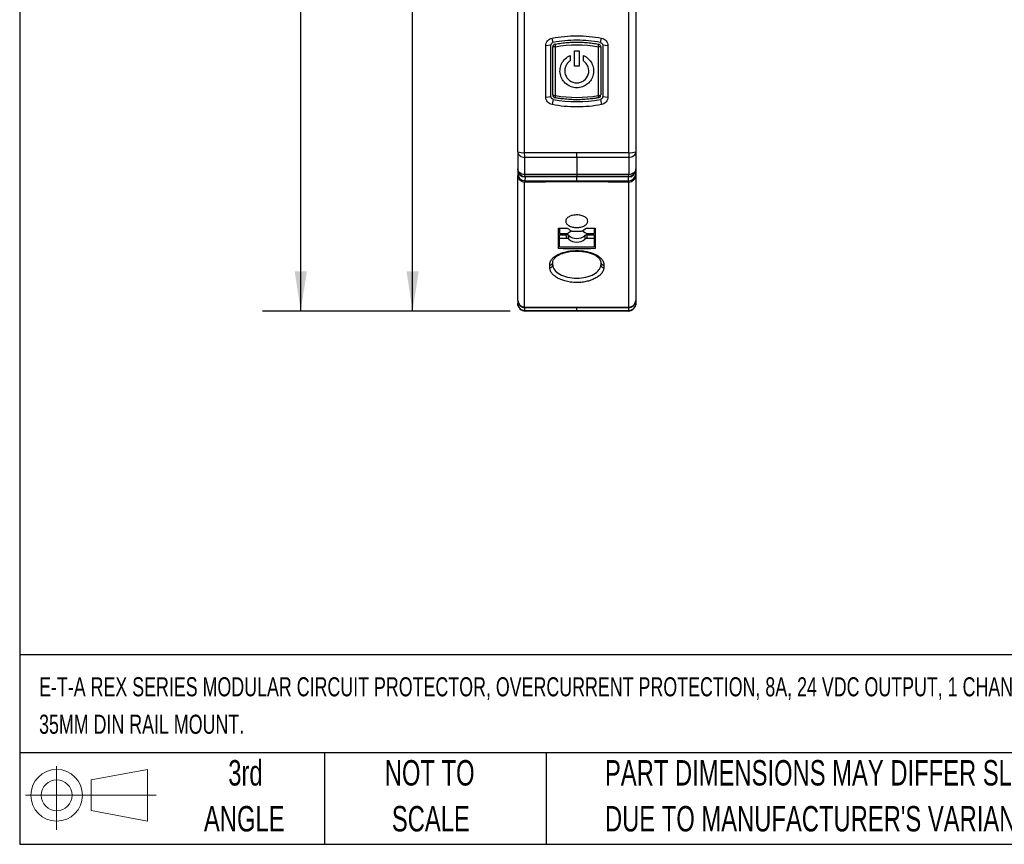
# Model space of a CAD drawing. Header units: millimetres. Extents: x 8 to 341, y 8 to 262.
# Tile 1 of 11: x 8 to 110, y 8 to 94. Entities that reach past the tile are written whole.
import ezdxf

# ---------------------------------------------------------------- set-up
doc = ezdxf.new("R2010")
doc.units = ezdxf.units.MM
doc.header["$LTSCALE"] = 1.25
doc.layers.add('DIMENSIONS', color=140, linetype='Continuous', lineweight=25)
doc.layers.add('TEXT', color=140, linetype='Continuous', lineweight=25)
doc.styles.add('SLDTEXTSTYLE0', font='TXT', dxfattribs={"width": 0.7})
doc.dimstyles.new('SLDDIMSTYLE0', dxfattribs={"dimtxt": 2.69751, "dimasz": 4.1275, "dimexe": 0, "dimexo": 0.0625, "dimgap": 0.674377, "dimtad": 0, "dimtih": 1, "dimtoh": 1, "dimrnd": 1e-09, "dimzin": 12, "dimdsep": 46, "dimtxsty": 'SLDTEXTSTYLE0', "dimsah": 1, "dimcen": 0.09, "dimadec": 0, "dimazin": 3, "dimtfac": 1, "dimtofl": 0, "dimtmove": 0, "dimatfit": 3, "dimfxl": 0, "dimfrac": 2, "dimtolj": 1, "dimtzin": 12, "dimarcsym": 0})

# ---------------------------------------------------------------- blocks, each defined once
blk = doc.blocks.new('Block11')
at = {"color": 7, "linetype": 'Continuous', "lineweight": 18}
for p, q in [((3.24, 6.64), (3.24, 0)), ((6.85, 5.21), (12.72, 6.29)), ((12.72, 6.29), (12.72, 0.91)), ((6.85, 2), (6.85, 5.21)), ((0, 3.6), (13.59, 3.6)), ((6.85, 2), (12.72, 0.91))]:
    blk.add_line(p, q, dxfattribs=at)
for radius in [2.69, 1.61]:
    blk.add_circle((3.24, 3.6), radius, dxfattribs=at)
blk = doc.blocks.new('Block12')
at = {"color": 7, "linetype": 'Continuous'}
blk.add_blockref('Block11', (0, 0), dxfattribs=at)
blk = doc.blocks.new('SW_NOTE_0')
at = {"layer": 'TEXT', "color": 0, "attachment_point": 1, "style": 'SLDTEXTSTYLE0'}
for s, insert, char_height in [('E-T-A REX SERIES MODULAR CIRCUIT PROTECTOR, OVERCURRENT PROTECTION, 8A, 24 VDC OUTPUT, 1 CHANNEL(S), ELECTRONIC,', (0, 2.56), 1.98438), ('35MM DIN RAIL MOUNT.', (0, -1.34), 1.9844)]:
    blk.add_mtext(s, dxfattribs=dict(at, insert=insert, char_height=char_height))
blk = doc.blocks.new('SW_NOTE_0_3')
at = {"layer": 'TEXT', "color": 0, "char_height": 2.6458, "attachment_point": 1, "style": 'SLDTEXTSTYLE0'}
for s, insert in [('PART DIMENSIONS MAY DIFFER SLIGHTLY', (0, 3.41)), ("DUE TO MANUFACTURER'S VARIANCES", (0, -1.37))]:
    blk.add_mtext(s, dxfattribs=dict(at, insert=insert))
blk = doc.blocks.new('SW_NOTE_0_4')
at = {"layer": 'TEXT', "color": 0, "char_height": 2.646, "attachment_point": 2, "style": 'SLDTEXTSTYLE0'}
for s, insert in [('NOT TO', (6.57, 3.41)), ('SCALE', (6.69, -1.37))]:
    blk.add_mtext(s, dxfattribs=dict(at, insert=insert))
blk = doc.blocks.new('SW_NOTE_0_5')
at = {"layer": 'TEXT', "color": 0, "char_height": 2.646, "attachment_point": 2, "style": 'SLDTEXTSTYLE0'}
for s, insert in [('3rd', (2.89, 3.41)), ('ANGLE', (2.77, -1.37))]:
    blk.add_mtext(s, dxfattribs=dict(at, insert=insert))
blk = doc.blocks.new('_D_2')
at = {"layer": 'DIMENSIONS'}
for p, q in [((66.31, 142.36), (44.89, 142.36)), ((48.86, 142.36), (48.86, 108.42)), ((44.85, 103.53), (43.95, 103.53)), ((43.95, 103.53), (43.95, 99.25)), ((52.87, 103.53), (53.78, 103.53)), ((53.78, 103.53), (53.78, 99.25)), ((43.95, 99.25), (44.85, 99.25)), ((48.86, 63.46), (48.86, 98.64)), ((53.78, 99.25), (52.87, 99.25)), ((59.03, 63.46), (44.89, 63.46))]:
    blk.add_line(p, q, dxfattribs=at)
for points in [[(48.86, 142.36), (48.23, 138.23), (49.5, 138.23)], [(48.86, 63.46), (49.5, 67.59), (48.23, 67.59)]]:
    blk.add_solid(points, dxfattribs=at)
at = {"layer": 'DIMENSIONS', "char_height": 2.646, "attachment_point": 1, "style": 'SLDTEXTSTYLE0'}
for s, insert in [('78.9', (44.85, 107.55)), ('3.11', (44.85, 102.66))]:
    blk.add_mtext(s, dxfattribs=dict(at, insert=insert))
blk = doc.blocks.new('_D_3')
at = {"layer": 'DIMENSIONS'}
for p, q in [((54.53, 145.36), (33.24, 145.36)), ((37.21, 145.36), (37.21, 113.49)), ((33.2, 108.6), (32.3, 108.6)), ((32.3, 108.6), (32.3, 104.31)), ((41.22, 108.6), (42.13, 108.6)), ((42.13, 108.6), (42.13, 104.31)), ((32.3, 104.31), (33.2, 104.31)), ((37.21, 63.46), (37.21, 103.71)), ((42.13, 104.31), (41.22, 104.31)), ((59.03, 63.46), (33.24, 63.46))]:
    blk.add_line(p, q, dxfattribs=at)
for points in [[(37.21, 145.36), (36.58, 141.23), (37.85, 141.23)], [(37.21, 63.46), (37.85, 67.59), (36.58, 67.59)]]:
    blk.add_solid(points, dxfattribs=at)
at = {"layer": 'DIMENSIONS', "char_height": 2.646, "attachment_point": 1, "style": 'SLDTEXTSTYLE0'}
for s, insert in [('81.9', (33.2, 112.61)), ('3.22', (33.2, 107.72))]:
    blk.add_mtext(s, dxfattribs=dict(at, insert=insert))

msp = doc.modelspace()

# ---------------------------------------------------------------- linework, layer by layer
for p, q in [((60.526, 79.954), (60.526, 124.29)), ((71.4, 79.954), (71.4, 124.29)), ((63.505, 91.419), (63.383, 91.872)), ((68.421, 91.419), (68.544, 91.872)), ((63.263, 91.125), (62.731, 91.086)), ((62.731, 85.744), (62.731, 91.086)), ((63.263, 85.794), (63.263, 91.125)), ((63.73, 85.903), (63.73, 90.98)), ((68.197, 90.98), (68.197, 85.903)), ((69.196, 91.086), (68.663, 91.125)), ((68.663, 91.125), (68.663, 85.794)), ((69.196, 91.086), (69.196, 85.744)), ((62.731, 85.744), (63.263, 85.794)), ((63.505, 85.499), (63.383, 84.958)), ((68.421, 85.499), (68.544, 84.958)), ((68.448, 85.944), (68.463, 85.959)), ((68.663, 85.794), (69.196, 85.744)), ((59.813, 80.051), (59.813, 78.259)), ((72.113, 80.051), (72.113, 78.259)), ((60.553, 77.66), (60.555, 79.452)), ((65.963, 79.45), (65.963, 77.66)), ((71.372, 79.452), (71.374, 77.66)), ((59.813, 78.178), (59.813, 77.765)), ((72.105, 78.065), (72.099, 78.071)), ((72.113, 78.178), (72.113, 77.765)), ((60.57, 77.419), (60.569, 77.005)), ((60.613, 77.459), (60.573, 77.46)), ((65.963, 77.014), (65.963, 77.419)), ((71.357, 77.005), (71.357, 77.419)), ((60.526, 63.878), (60.526, 76.888)), ((64.163, 72.093), (64.163, 71.538)), ((67.763, 72.093), (67.763, 71.538)), ((64.163, 71.538), (64.868, 71.538)), ((64.163, 71.407), (64.868, 71.407)), ((64.163, 71.024), (64.163, 71.407)), ((64.163, 70.124), (64.163, 71.024)), ((64.868, 71.024), (64.163, 71.024)), ((64.868, 71.407), (64.868, 71.024)), ((64.898, 71.406), (64.898, 71.023)), ((65.12, 70.935), (65.12, 71.318)), ((66.806, 71.318), (66.806, 70.935)), ((67.058, 71.538), (67.763, 71.538)), ((67.058, 71.407), (67.763, 71.407)), ((67.058, 71.024), (67.058, 71.407)), ((67.763, 71.024), (67.058, 71.024)), ((67.763, 71.407), (67.763, 71.024)), ((67.763, 71.024), (67.763, 70.124)), ((64.063, 70.443), (64.163, 70.443)), ((67.763, 70.124), (64.163, 70.124)), ((67.763, 70.443), (67.863, 70.443)), ((63.146, 68.001), (63.146, 68.273)), ((63.463, 68.253), (63.463, 68.525)), ((68.463, 68.525), (68.463, 68.253)), ((68.78, 68.273), (68.78, 68.001)), ((59.813, 64.562), (59.813, 64.259)), ((60.566, 63.489), (60.567, 63.792)), ((65.963, 63.488), (65.963, 63.782)), ((71.36, 63.792), (71.36, 63.489)), ((72.113, 64.562), (72.113, 64.259))]:
    msp.add_line(p, q)
at = {"flags": 128}
for points in [[(65.963, 79.45), (65.963, 79.501), (65.963, 79.556), (65.963, 79.615), (65.963, 79.677), (65.963, 79.743), (65.963, 79.811), (65.963, 79.881), (65.963, 79.952)], [(65.963, 77.66), (65.963, 77.614), (65.963, 77.574), (65.963, 77.539), (65.963, 77.511), (65.963, 77.488), (65.963, 77.472), (65.963, 77.462), (65.963, 77.459)], [(65.963, 77.014), (65.963, 77.003), (65.963, 76.992), (65.963, 76.979), (65.963, 76.965), (65.963, 76.95), (65.963, 76.934), (65.963, 76.917), (65.963, 76.899)], [(71.4, 63.878), (71.4, 65.401), (71.4, 66.953), (71.4, 68.536), (71.4, 70.148), (71.4, 71.789), (71.4, 73.46), (71.4, 75.159), (71.4, 76.888)], [(65.12, 71.627), (65.28, 71.75), (65.412, 71.817)], [(66.514, 71.817), (66.646, 71.75), (66.806, 71.627)], [(65.963, 63.867), (65.963, 63.853), (65.963, 63.841), (65.963, 63.829), (65.963, 63.818), (65.963, 63.808), (65.963, 63.798), (65.963, 63.79), (65.963, 63.782)], [(65.963, 63.488), (65.963, 63.481), (65.963, 63.475), (65.963, 63.47), (65.963, 63.466), (65.963, 63.463), (65.963, 63.461), (65.963, 63.459), (65.963, 63.459)]]:
    msp.add_lwpolyline(points, dxfattribs=at)
for centre, radius, start, end in [((63.763, 90.959), 0.3, 100.38886, 180), ((68.163, 90.959), 0.3, 0, 79.61123), ((63.763, 85.959), 0.3, 180, 259.61119), ((65.963, 98.084), 12.384, 259.60969, 280.39031), ((68.163, 85.959), 0.3, 280.39437, 304.04673), ((60.364, 81.43), 1.485, 248.22213, 276.25943), ((71.562, 81.43), 1.485, 263.74057, 291.77787), ((60.592, 78.197), 0.779, 181.37916, 268.40581), ((71.313, 78.259), 0.8, 270, 0), ((71.335, 78.197), 0.779, 271.59416, 358.62084), ((60.592, 77.784), 0.778, 181.37872, 268.36253), ((60.525, 77.604), 0.716, 185.91604, 270.08045), ((71.335, 77.784), 0.778, 271.63747, 358.62128), ((71.401, 77.604), 0.716, 269.91955, 354.08396), ((64.869, 72.001), 0.463, 269.98677, 273.66655), ((64.869, 70.943), 0.464, 86.33847, 90.00874), ((64.869, 70.56), 0.464, 86.33848, 90.00874), ((64.889, 71.886), 0.347, 271.43876, 311.68013), ((64.889, 71.059), 0.347, 48.31201, 88.56112), ((64.889, 70.676), 0.347, 48.31676, 88.56045), ((65.963, 72.328), 1.316, 230.16852, 309.83237), ((65.963, 71.945), 1.316, 230.16723, 309.83331), ((67.043, 71.898), 0.36, 228.83057, 272.35832), ((67.043, 71.047), 0.36, 87.6398, 131.17539), ((67.043, 70.664), 0.36, 87.64151, 131.17113), ((63.182, 68.553), 0.282, 262.68124, 354.30779), ((63.182, 68.281), 0.282, 262.70856, 354.35341), ((68.744, 68.553), 0.282, 185.69221, 277.31876), ((68.744, 68.281), 0.282, 185.64659, 277.29144), ((60.547, 64.614), 0.736, 184.03777, 268.3529), ((60.613, 64.259), 0.8, 180, 270), ((71.313, 64.259), 0.8, 270, 0), ((71.379, 64.614), 0.736, 271.6471, 355.96223)]:
    msp.add_arc(centre, radius, start, end)
for points in [[(59.813, 80.051), (59.813, 94.668), (59.813, 109.414), (59.813, 124.119)], [(63.73, 90.98), (65.198, 91.249), (66.729, 91.249), (68.197, 90.98)], [(65.713, 90.559), (65.797, 90.559), (65.963, 90.559), (66.13, 90.559), (66.213, 90.559)], [(65.713, 89.609), (65.713, 89.767), (65.713, 90.084), (65.713, 90.401), (65.713, 90.559)], [(66.213, 90.559), (66.213, 90.401), (66.213, 90.084), (66.213, 89.767), (66.213, 89.609)], [(65.263, 89.609), (65.263, 89.571), (65.263, 89.533), (65.263, 89.495)], [(65.713, 88.959), (65.713, 89.067), (65.713, 89.284), (65.713, 89.501), (65.713, 89.609)], [(66.213, 89.609), (66.213, 89.501), (66.213, 89.284), (66.213, 89.067), (66.213, 88.959)], [(66.663, 89.495), (66.663, 89.533), (66.663, 89.571), (66.663, 89.609)], [(66.213, 88.959), (66.13, 88.959), (65.963, 88.959), (65.797, 88.959), (65.713, 88.959)], [(63.505, 85.499), (65.125, 85.18), (66.802, 85.18), (68.421, 85.499)], [(60.536, 79.679), (60.531, 79.764), (60.527, 79.858), (60.526, 79.954)], [(60.555, 79.452), (60.547, 79.516), (60.541, 79.593), (60.536, 79.679)], [(65.963, 79.45), (64.157, 79.45), (62.351, 79.451), (60.555, 79.452)], [(71.372, 79.452), (69.576, 79.451), (67.77, 79.45), (65.963, 79.45)], [(71.391, 79.679), (71.386, 79.592), (71.379, 79.514), (71.372, 79.452)], [(71.4, 79.954), (71.399, 79.86), (71.396, 79.765), (71.391, 79.679)], [(59.813, 77.765), (59.813, 77.712), (59.813, 77.633), (59.813, 77.53)], [(59.813, 64.562), (59.813, 68.573), (59.813, 72.892), (59.813, 77.53)], [(60.569, 77.005), (60.554, 76.979), (60.54, 76.939), (60.526, 76.888)], [(65.963, 77.66), (64.156, 77.66), (62.348, 77.66), (60.553, 77.66)], [(60.581, 77.511), (60.571, 77.545), (60.561, 77.596), (60.553, 77.66)], [(60.569, 77.005), (62.371, 77.011), (64.167, 77.014), (65.963, 77.014)], [(60.613, 77.459), (60.599, 77.459), (60.584, 77.445), (60.57, 77.419)], [(65.963, 77.419), (64.167, 77.419), (62.371, 77.419), (60.57, 77.419)], [(60.613, 77.459), (60.602, 77.459), (60.591, 77.477), (60.581, 77.511)], [(65.963, 77.459), (64.176, 77.459), (62.389, 77.459), (60.613, 77.459)], [(71.374, 77.66), (69.578, 77.66), (67.771, 77.66), (65.963, 77.66)], [(71.313, 77.459), (69.538, 77.459), (67.75, 77.459), (65.963, 77.459)], [(71.357, 77.419), (69.555, 77.419), (67.757, 77.419), (65.963, 77.419)], [(65.963, 77.014), (67.757, 77.014), (69.555, 77.011), (71.357, 77.005)], [(71.346, 77.511), (71.335, 77.476), (71.324, 77.459), (71.313, 77.459)], [(71.357, 77.419), (71.342, 77.445), (71.328, 77.459), (71.313, 77.459)], [(71.374, 77.66), (71.366, 77.597), (71.356, 77.545), (71.346, 77.511)], [(71.4, 76.888), (71.387, 76.939), (71.372, 76.979), (71.357, 77.005)], [(64.063, 69.965), (64.063, 70.317), (64.063, 71.021), (64.063, 71.737), (64.063, 72.096)], [(64.962, 72.075), (65.129, 71.978), (65.296, 71.882), (65.463, 71.787)], [(66.463, 71.787), (66.629, 71.882), (66.796, 71.978), (66.962, 72.075)], [(67.863, 72.096), (67.863, 71.737), (67.863, 71.021), (67.863, 70.317), (67.863, 69.965)], [(65.463, 71.787), (65.63, 71.786), (65.963, 71.784), (66.297, 71.786), (66.463, 71.787)], [(67.863, 69.965), (66.597, 69.928), (65.33, 69.928), (64.063, 69.965)], [(60.546, 63.828), (60.539, 63.843), (60.533, 63.86), (60.526, 63.878)], [(60.567, 63.792), (60.56, 63.802), (60.553, 63.814), (60.546, 63.828)], [(65.963, 63.782), (64.152, 63.782), (62.341, 63.786), (60.567, 63.792)], [(71.36, 63.792), (69.586, 63.786), (67.775, 63.782), (65.963, 63.782)], [(71.381, 63.828), (71.374, 63.814), (71.367, 63.802), (71.36, 63.792)], [(71.4, 63.878), (71.394, 63.86), (71.387, 63.843), (71.381, 63.828)], [(60.589, 63.466), (60.582, 63.471), (60.574, 63.479), (60.566, 63.489)], [(60.613, 63.459), (60.605, 63.459), (60.597, 63.462), (60.589, 63.466)], [(71.337, 63.466), (71.329, 63.462), (71.321, 63.459), (71.313, 63.459)], [(71.36, 63.489), (71.353, 63.479), (71.345, 63.471), (71.337, 63.466)]]:
    msp.add_open_spline(points, degree=3)
for points, knots in [([(72.113, 124.119), (72.113, 123.593), (72.113, 122.543), (72.113, 120.968), (72.113, 119.392), (72.113, 117.816), (72.113, 116.24), (72.113, 114.664), (72.113, 113.088), (72.113, 111.512), (72.113, 109.935), (72.113, 108.359), (72.113, 106.782), (72.113, 105.205), (72.113, 103.629), (72.113, 101.526), (72.113, 98.9), (72.113, 95.75), (72.113, 92.604), (72.113, 89.461), (72.113, 86.321), (72.113, 83.183), (72.113, 81.095), (72.113, 80.051)], [0, 0, 0, 0, 0.0357322, 0.0714559, 0.1071726, 0.1428836, 0.1785905, 0.2142947, 0.2499975, 0.2857005, 0.321405, 0.3571125, 0.3928245, 0.4285423, 0.4642674, 0.5000012, 0.5714568, 0.6428842, 0.7142949, 0.7857003, 0.857112, 0.9285414, 1, 1, 1, 1]), ([(62.731, 91.086), (62.731, 91.272), (62.797, 91.454), (63.034, 91.738), (63.2, 91.837), (63.383, 91.872)], [0, 0, 0, 0, 0.5, 0.5, 1, 1, 1, 1]), ([(63.263, 91.125), (63.263, 91.194), (63.288, 91.261), (63.375, 91.368), (63.436, 91.405), (63.505, 91.419)], [0, 0, 0, 0, 0.5, 0.5, 1, 1, 1, 1]), ([(63.383, 91.872), (64.232, 92.039), (65.098, 92.122), (66.832, 92.122), (67.694, 92.039), (68.544, 91.872)], [0, 0, 0, 0, 0.5, 0.5, 1, 1, 1, 1]), ([(68.421, 91.419), (67.612, 91.579), (66.788, 91.659), (65.549, 91.659), (65.136, 91.639), (64.317, 91.559), (63.91, 91.499), (63.505, 91.419)], [0, 0, 0, 0, 0.5, 0.5, 0.75, 0.75, 1, 1, 1, 1]), ([(63.709, 91.254), (63.815, 91.273), (64.028, 91.31), (64.349, 91.356), (64.67, 91.393), (64.993, 91.423), (65.316, 91.444), (65.64, 91.456), (65.963, 91.46), (66.287, 91.456), (66.611, 91.444), (66.934, 91.423), (67.256, 91.393), (67.578, 91.356), (67.899, 91.31), (68.111, 91.273), (68.217, 91.254)], [0, 0, 0, 0, 0.0716048, 0.1431292, 0.2145863, 0.2859896, 0.3573523, 0.4286878, 0.5000095, 0.5713309, 0.6426653, 0.714026, 0.7854265, 0.8568802, 0.9284002, 1, 1, 1, 1]), ([(68.421, 91.419), (68.49, 91.405), (68.552, 91.368), (68.639, 91.261), (68.663, 91.194), (68.663, 91.125)], [0, 0, 0, 0, 0.5, 0.5, 1, 1, 1, 1]), ([(68.544, 91.872), (68.727, 91.837), (68.893, 91.738), (69.129, 91.453), (69.196, 91.272), (69.196, 91.086)], [0, 0, 0, 0, 0.5, 0.5, 1, 1, 1, 1]), ([(63.73, 90.98), (63.657, 90.979), (63.588, 90.977), (63.491, 90.969), (63.463, 90.964), (63.463, 90.959)], [0, 0, 0, 0, 0.5, 0.5, 1, 1, 1, 1]), ([(63.463, 85.959), (63.463, 86.109), (63.463, 86.41), (63.463, 86.862), (63.463, 87.315), (63.463, 87.768), (63.463, 88.222), (63.463, 88.677), (63.463, 89.132), (63.463, 89.588), (63.463, 90.045), (63.463, 90.502), (63.463, 90.807), (63.463, 90.959)], [0, 0, 0, 0, 0.0912815, 0.1823399, 0.2732244, 0.3639844, 0.4546697, 0.5453301, 0.6360154, 0.7267755, 0.81766, 0.9087184, 1, 1, 1, 1]), ([(63.709, 91.254), (63.702, 91.253), (63.7, 91.223), (63.708, 91.123), (63.717, 91.052), (63.73, 90.98)], [0, 0, 0, 0, 0.5, 0.5, 1, 1, 1, 1]), ([(68.197, 90.98), (68.209, 91.052), (68.219, 91.123), (68.226, 91.223), (68.225, 91.253), (68.217, 91.254)], [0, 0, 0, 0, 0.5, 0.5, 1, 1, 1, 1]), ([(68.463, 90.959), (68.463, 90.964), (68.436, 90.969), (68.338, 90.977), (68.269, 90.979), (68.197, 90.98)], [0, 0, 0, 0, 0.5, 0.5, 1, 1, 1, 1]), ([(68.463, 90.959), (68.463, 90.807), (68.463, 90.502), (68.463, 90.045), (68.463, 89.588), (68.463, 89.132), (68.463, 88.677), (68.463, 88.222), (68.463, 87.768), (68.463, 87.315), (68.463, 86.862), (68.463, 86.41), (68.463, 86.109), (68.463, 85.959)], [0, 0, 0, 0, 0.0912814, 0.1823398, 0.2732242, 0.3639842, 0.4546695, 0.5453298, 0.6360152, 0.7267753, 0.8176598, 0.9087183, 1, 1, 1, 1]), ([(66.663, 90.063), (66.848, 89.983), (67.013, 89.873), (67.306, 89.599), (67.426, 89.44), (67.61, 89.084), (67.67, 88.894), (67.724, 88.497), (67.717, 88.298), (67.636, 87.906), (67.562, 87.721), (67.354, 87.378), (67.223, 87.228), (66.912, 86.975), (66.738, 86.877), (66.361, 86.743), (66.164, 86.709), (65.763, 86.709), (65.566, 86.743), (65.189, 86.877), (65.014, 86.975), (64.704, 87.228), (64.572, 87.379), (64.365, 87.72), (64.291, 87.907), (64.209, 88.297), (64.202, 88.498), (64.256, 88.893), (64.317, 89.085), (64.591, 89.616), (64.895, 89.902), (65.263, 90.063)], [0, 0, 0, 0, 0.0625, 0.0625, 0.125, 0.125, 0.1875, 0.1875, 0.25, 0.25, 0.3125, 0.3125, 0.375, 0.375, 0.4375, 0.4375, 0.5, 0.5, 0.5625, 0.5625, 0.625, 0.625, 0.6875, 0.6875, 0.75, 0.75, 0.8125, 0.8125, 0.875, 0.875, 1, 1, 1, 1]), ([(65.263, 89.495), (65.152, 89.42), (65.056, 89.329), (64.893, 89.118), (64.829, 89.001), (64.696, 88.625), (64.69, 88.347), (64.845, 87.84), (65.007, 87.612), (65.432, 87.297), (65.699, 87.209), (66.096, 87.209), (66.23, 87.231), (66.481, 87.314), (66.601, 87.376), (66.92, 87.612), (67.082, 87.842), (67.236, 88.347), (67.23, 88.627), (67.097, 89.002), (67.033, 89.119), (66.87, 89.329), (66.774, 89.42), (66.663, 89.495)], [0, 0, 0, 0, 0.0625, 0.0625, 0.125, 0.125, 0.25, 0.25, 0.375, 0.375, 0.5, 0.5, 0.5625, 0.5625, 0.625, 0.625, 0.75, 0.75, 0.875, 0.875, 0.9375, 0.9375, 1, 1, 1, 1]), ([(65.263, 90.063), (65.263, 89.987), (65.263, 89.836), (65.263, 89.685), (65.263, 89.609)], [0, 0, 0, 0, 0.5000011, 1, 1, 1, 1]), ([(66.663, 89.609), (66.663, 89.685), (66.663, 89.836), (66.663, 89.987), (66.663, 90.063)], [0, 0, 0, 0, 0.5, 1, 1, 1, 1]), ([(63.383, 84.958), (63.2, 84.993), (63.033, 85.093), (62.797, 85.377), (62.731, 85.559), (62.731, 85.744)], [0, 0, 0, 0, 0.5, 0.5, 1, 1, 1, 1]), ([(63.505, 85.499), (63.437, 85.513), (63.374, 85.551), (63.287, 85.658), (63.263, 85.726), (63.263, 85.794)], [0, 0, 0, 0, 0.5, 0.5, 1, 1, 1, 1]), ([(63.463, 85.959), (63.463, 85.945), (63.491, 85.932), (63.588, 85.912), (63.657, 85.905), (63.73, 85.903)], [0, 0, 0, 0, 0.5, 0.5, 1, 1, 1, 1]), ([(63.73, 85.903), (63.719, 85.837), (63.71, 85.776), (63.703, 85.69), (63.704, 85.665), (63.709, 85.664)], [0, 0, 0, 0, 0.5, 0.5, 1, 1, 1, 1]), ([(68.217, 85.664), (68.103, 85.644), (67.874, 85.604), (67.529, 85.556), (67.182, 85.517), (66.834, 85.488), (66.486, 85.468), (66.138, 85.459), (65.789, 85.459), (65.44, 85.468), (65.092, 85.488), (64.745, 85.517), (64.398, 85.556), (64.053, 85.604), (63.824, 85.644), (63.709, 85.664)], [0, 0, 0, 0, 0.0770419, 0.1540253, 0.2309606, 0.3078584, 0.3847293, 0.4615839, 0.5384328, 0.6152866, 0.6921559, 0.7690514, 0.8459835, 0.9229628, 1, 1, 1, 1]), ([(68.197, 85.903), (68.233, 85.905), (68.305, 85.908), (68.39, 85.921), (68.44, 85.934), (68.447, 85.942), (68.448, 85.944)], [0, 0, 0, 0, 0.30910581, 0.61821163, 0.92731744, 1, 1, 1, 1]), ([(68.217, 85.664), (68.223, 85.665), (68.224, 85.69), (68.216, 85.776), (68.208, 85.837), (68.197, 85.903)], [0, 0, 0, 0, 0.5, 0.5, 1, 1, 1, 1]), ([(68.329, 85.713), (68.342, 85.721), (68.379, 85.743), (68.421, 85.802), (68.452, 85.88), (68.451, 85.935), (68.45, 85.962)], [0, 0, 0, 0, 0.1468451, 0.4371832, 0.722356, 1, 1, 1, 1]), ([(68.663, 85.794), (68.663, 85.726), (68.64, 85.659), (68.552, 85.55), (68.49, 85.513), (68.421, 85.499)], [0, 0, 0, 0, 0.5, 0.5, 1, 1, 1, 1]), ([(69.196, 85.744), (69.196, 85.559), (69.129, 85.377), (68.893, 85.092), (68.727, 84.993), (68.544, 84.958)], [0, 0, 0, 0, 0.5, 0.5, 1, 1, 1, 1]), ([(68.544, 84.958), (67.693, 84.791), (66.828, 84.707), (65.53, 84.708), (65.096, 84.729), (64.236, 84.812), (63.808, 84.874), (63.383, 84.958)], [0, 0, 0, 0, 0.5, 0.5, 0.75, 0.75, 1, 1, 1, 1]), ([(59.813, 80.051), (59.813, 79.983), (59.829, 79.91), (59.9, 79.768), (59.956, 79.699), (60.099, 79.584), (60.185, 79.538), (60.369, 79.474), (60.464, 79.457), (60.555, 79.452)], [0, 0, 0, 0, 0.25, 0.25, 0.5, 0.5, 0.75, 0.75, 1, 1, 1, 1]), ([(71.372, 79.452), (71.462, 79.457), (71.558, 79.474), (71.741, 79.538), (71.828, 79.584), (71.971, 79.699), (72.026, 79.768), (72.097, 79.91), (72.113, 79.983), (72.113, 80.051)], [0, 0, 0, 0, 0.25, 0.25, 0.5, 0.5, 0.75, 0.75, 1, 1, 1, 1]), ([(60.526, 79.954), (60.752, 79.954), (61.203, 79.953), (61.881, 79.953), (62.56, 79.953), (63.24, 79.953), (63.92, 79.952), (64.601, 79.952), (65.282, 79.952), (65.736, 79.952), (65.963, 79.952)], [0, 0, 0, 0, 0.124923, 0.2498674, 0.3748335, 0.4998215, 0.6248318, 0.7498648, 0.8749208, 1, 1, 1, 1]), ([(65.963, 79.952), (66.19, 79.952), (66.645, 79.952), (67.326, 79.952), (68.007, 79.952), (68.687, 79.953), (69.367, 79.953), (70.045, 79.953), (70.723, 79.953), (71.175, 79.954), (71.4, 79.954)], [0, 0, 0, 0, 0.1250849, 0.2501449, 0.3751803, 0.5001914, 0.6251787, 0.7501423, 0.8750826, 1, 1, 1, 1]), ([(59.813, 78.267), (59.813, 78.174), (59.812, 78.079), (59.858, 78), (59.859, 77.997)], [0, 0, 0, 0, 0.9706724, 1, 1, 1, 1]), ([(60.553, 77.66), (60.462, 77.665), (60.367, 77.682), (60.184, 77.746), (60.098, 77.793), (59.955, 77.908), (59.9, 77.976), (59.829, 78.118), (59.813, 78.191), (59.813, 78.259)], [0, 0, 0, 0, 0.25, 0.25, 0.5, 0.5, 0.75, 0.75, 1, 1, 1, 1]), ([(59.859, 77.997), (59.9, 77.908), (59.964, 77.77), (60.117, 77.627), (60.262, 77.537), (60.431, 77.475), (60.552, 77.467), (60.614, 77.462)], [0, 0, 0, 0, 0.2952227, 0.4598443, 0.6323265, 0.812445, 1, 1, 1, 1]), ([(72.113, 78.259), (72.113, 78.191), (72.097, 78.118), (72.027, 77.976), (71.971, 77.908), (71.829, 77.793), (71.743, 77.746), (71.56, 77.682), (71.464, 77.665), (71.374, 77.66)], [0, 0, 0, 0, 0.25, 0.25, 0.5, 0.5, 0.75, 0.75, 1, 1, 1, 1]), ([(72.113, 77.765), (72.113, 77.75), (72.113, 77.722), (72.113, 77.667), (72.113, 77.604), (72.113, 77.555), (72.113, 77.53)], [0, 0, 0, 0, 0.2511676, 0.5005084, 0.7495937, 1, 1, 1, 1]), ([(72.113, 77.53), (72.113, 77.222), (72.113, 76.605), (72.113, 75.691), (72.113, 74.785), (72.113, 73.887), (72.113, 72.997), (72.113, 72.116), (72.113, 71.243), (72.113, 70.379), (72.113, 69.523), (72.113, 68.675), (72.113, 67.835), (72.113, 67.004), (72.113, 66.181), (72.113, 65.366), (72.113, 64.83), (72.113, 64.562)], [0, 0, 0, 0, 0.0667077, 0.1333978, 0.200073, 0.2667361, 0.3333897, 0.4000365, 0.4666793, 0.5333207, 0.5999635, 0.6666103, 0.7332639, 0.799927, 0.8666022, 0.9332923, 1, 1, 1, 1]), ([(65.963, 76.899), (65.781, 76.899), (65.418, 76.899), (64.873, 76.898), (64.328, 76.898), (63.783, 76.897), (63.239, 76.896), (62.695, 76.895), (62.152, 76.893), (61.609, 76.892), (61.067, 76.89), (60.707, 76.888), (60.526, 76.888)], [0, 0, 0, 0, 0.099717, 0.199433, 0.299172, 0.398958, 0.4988152, 0.5987673, 0.6988382, 0.7990517, 0.8994311, 1, 1, 1, 1]), ([(71.4, 76.888), (71.22, 76.888), (70.86, 76.89), (70.318, 76.892), (69.775, 76.893), (69.232, 76.895), (68.567, 76.896), (67.781, 76.898), (66.872, 76.899), (66.266, 76.899), (65.963, 76.899)], [0, 0, 0, 0, 0.1005272, 0.2008817, 0.3010868, 0.4011662, 0.5011435, 0.6675654, 0.8338138, 1, 1, 1, 1]), ([(67.089, 72.684), (67.059, 72.599), (66.998, 72.517), (66.83, 72.374), (66.72, 72.311), (66.469, 72.215), (66.326, 72.181), (66.029, 72.148), (65.876, 72.149), (65.579, 72.185), (65.438, 72.22), (65.19, 72.319), (65.082, 72.384), (64.918, 72.529), (64.861, 72.611), (64.805, 72.78), (64.807, 72.867), (64.868, 73.034), (64.928, 73.114), (65.097, 73.254), (65.205, 73.314), (65.459, 73.407), (65.601, 73.439), (65.897, 73.47), (66.051, 73.469), (66.345, 73.435), (66.488, 73.401), (66.735, 73.307), (66.843, 73.245), (67.007, 73.104), (67.065, 73.024), (67.121, 72.856), (67.12, 72.769), (67.089, 72.684)], [0, 0, 0, 0, 0.0625, 0.0625, 0.125, 0.125, 0.1875, 0.1875, 0.25, 0.25, 0.3125, 0.3125, 0.375, 0.375, 0.4375, 0.4375, 0.5, 0.5, 0.5625, 0.5625, 0.625, 0.625, 0.6875, 0.6875, 0.75, 0.75, 0.8125, 0.8125, 0.875, 0.875, 0.9375, 0.9375, 1, 1, 1, 1]), ([(64.063, 72.096), (64.213, 72.091), (64.512, 72.083), (64.812, 72.078), (64.962, 72.075)], [0, 0, 0, 0, 0.5000005, 1, 1, 1, 1]), ([(66.962, 72.075), (67.112, 72.078), (67.413, 72.083), (67.713, 72.091), (67.863, 72.096)], [0, 0, 0, 0, 0.4999995, 1, 1, 1, 1]), ([(63.146, 68.273), (63.147, 68.302), (63.149, 68.359), (63.163, 68.445), (63.185, 68.529), (63.215, 68.612), (63.255, 68.693), (63.304, 68.774), (63.408, 68.918), (63.608, 69.115), (63.969, 69.341), (64.416, 69.529), (64.92, 69.659), (65.44, 69.735), (65.787, 69.751), (66.138, 69.752), (66.494, 69.735), (67.017, 69.657), (67.515, 69.526), (67.955, 69.342), (68.316, 69.118), (68.536, 68.902), (68.662, 68.717), (68.73, 68.573), (68.772, 68.425), (68.778, 68.324), (68.78, 68.273)], [0, 0, 0, 0, 0.0180945, 0.0360516, 0.053928, 0.0717811, 0.0896685, 0.1076476, 0.1257747, 0.188416, 0.2510443, 0.3170192, 0.3828396, 0.4410593, 0.499293, 0.5000039, 0.5597162, 0.6195018, 0.6835591, 0.7481958, 0.8108399, 0.8736536, 0.90538, 0.9368059, 0.9682423, 1, 1, 1, 1]), ([(63.458, 68.478), (63.467, 68.57), (63.484, 68.749), (63.66, 68.994), (63.91, 69.201), (64.212, 69.367), (64.546, 69.497), (65.011, 69.624), (65.642, 69.712), (66.3, 69.702), (66.831, 69.634), (67.27, 69.536), (67.718, 69.375), (68.116, 69.142), (68.416, 68.837), (68.451, 68.601), (68.469, 68.478)], [0, 0, 0, 0, 0.0750886, 0.1443841, 0.2078855, 0.2654659, 0.3171942, 0.3668165, 0.4630879, 0.5554063, 0.6052524, 0.665201, 0.7349359, 0.8141118, 0.9024788, 1, 1, 1, 1]), ([(68.78, 68.001), (68.779, 67.969), (68.777, 67.907), (68.761, 67.813), (68.735, 67.72), (68.699, 67.629), (68.652, 67.538), (68.595, 67.448), (68.485, 67.303), (68.291, 67.112), (67.957, 66.888), (67.541, 66.693), (67.051, 66.544), (66.521, 66.45), (66.15, 66.429), (65.728, 66.429), (65.294, 66.461), (64.74, 66.579), (64.305, 66.728), (63.929, 66.912), (63.6, 67.14), (63.386, 67.365), (63.262, 67.555), (63.196, 67.702), (63.154, 67.851), (63.149, 67.951), (63.146, 68.001)], [0, 0, 0, 0, 0.0197619, 0.0393301, 0.0587775, 0.0781786, 0.0976081, 0.1171406, 0.1368495, 0.1933841, 0.2500185, 0.312456, 0.3748941, 0.4371806, 0.499477, 0.5000704, 0.5805502, 0.6459863, 0.698992, 0.7520762, 0.8134418, 0.8748258, 0.906203, 0.9373199, 0.9684836, 1, 1, 1, 1]), ([(63.463, 68.253), (63.463, 68.08), (63.528, 67.904), (63.777, 67.575), (63.962, 67.421), (64.424, 67.162), (64.702, 67.056), (65.307, 66.914), (65.635, 66.876), (66.291, 66.876), (66.619, 66.914), (67.225, 67.056), (67.503, 67.162), (67.965, 67.421), (68.15, 67.575), (68.399, 67.904), (68.463, 68.08), (68.463, 68.253)], [0, 0, 0, 0, 0.125, 0.125, 0.25, 0.25, 0.375, 0.375, 0.5, 0.5, 0.625, 0.625, 0.75, 0.75, 0.875, 0.875, 1, 1, 1, 1]), ([(59.813, 64.562), (59.813, 64.474), (59.829, 64.379), (59.902, 64.195), (59.959, 64.107), (60.104, 63.958), (60.192, 63.899), (60.378, 63.818), (60.476, 63.797), (60.567, 63.792)], [0, 0, 0, 0, 0.25, 0.25, 0.5, 0.5, 0.75, 0.75, 1, 1, 1, 1]), ([(60.566, 63.489), (60.475, 63.494), (60.378, 63.515), (60.192, 63.596), (60.104, 63.655), (59.959, 63.804), (59.902, 63.892), (59.829, 64.076), (59.813, 64.171), (59.813, 64.259)], [0, 0, 0, 0, 0.25, 0.25, 0.5, 0.5, 0.75, 0.75, 1, 1, 1, 1]), ([(60.526, 63.878), (60.69, 63.878), (61.017, 63.876), (61.51, 63.874), (62.003, 63.873), (62.496, 63.871), (62.99, 63.87), (63.485, 63.869), (63.98, 63.868), (64.475, 63.867), (64.971, 63.867), (65.467, 63.867), (65.798, 63.867), (65.963, 63.867)], [0, 0, 0, 0, 0.0915348, 0.18287773, 0.27405074, 0.36507597, 0.4559757, 0.54677234, 0.63748841, 0.72814652, 0.81876934, 0.90937959, 1, 1, 1, 1]), ([(65.963, 63.867), (65.963, 63.867), (66.266, 63.867), (66.873, 63.867), (67.782, 63.868), (68.689, 63.87), (69.595, 63.872), (70.5, 63.875), (71.1, 63.877), (71.4, 63.878)], [0, 0, 0, 0, 0.0000018, 0.1660807, 0.3322062, 0.4985202, 0.6651641, 0.8322779, 1, 1, 1, 1]), ([(71.36, 63.792), (71.451, 63.797), (71.548, 63.818), (71.734, 63.899), (71.822, 63.958), (71.968, 64.107), (72.025, 64.195), (72.097, 64.379), (72.113, 64.474), (72.113, 64.562)], [0, 0, 0, 0, 0.25, 0.25, 0.5, 0.5, 0.75, 0.75, 1, 1, 1, 1]), ([(72.113, 64.259), (72.113, 64.171), (72.097, 64.076), (72.025, 63.892), (71.968, 63.804), (71.823, 63.655), (71.734, 63.596), (71.549, 63.515), (71.452, 63.494), (71.36, 63.489)], [0, 0, 0, 0, 0.25, 0.25, 0.5, 0.5, 0.75, 0.75, 1, 1, 1, 1]), ([(65.963, 63.488), (65.801, 63.488), (65.477, 63.488), (64.989, 63.488), (64.5, 63.488), (64.01, 63.488), (63.519, 63.488), (63.028, 63.488), (62.536, 63.488), (62.043, 63.488), (61.55, 63.488), (61.058, 63.488), (60.73, 63.489), (60.566, 63.489)], [0, 0, 0, 0, 0.0893087, 0.1789374, 0.2688864, 0.3591558, 0.4497459, 0.540656, 0.6318856, 0.7234352, 0.8153041, 0.9074924, 1, 1, 1, 1]), ([(65.963, 63.459), (65.8, 63.459), (65.475, 63.459), (64.987, 63.459), (64.499, 63.459), (64.012, 63.459), (63.525, 63.459), (63.038, 63.459), (62.552, 63.459), (62.067, 63.459), (61.581, 63.459), (61.097, 63.459), (60.775, 63.459), (60.613, 63.459)], [0, 0, 0, 0, 0.0905679, 0.1810935, 0.2716138, 0.3621657, 0.4527862, 0.543512, 0.63438, 0.7254266, 0.8166881, 0.9082007, 1, 1, 1, 1]), ([(71.36, 63.489), (71.197, 63.489), (70.869, 63.488), (70.377, 63.488), (69.884, 63.488), (69.392, 63.488), (68.899, 63.488), (68.408, 63.488), (67.917, 63.488), (67.427, 63.488), (66.938, 63.488), (66.45, 63.488), (66.125, 63.488), (65.963, 63.488)], [0, 0, 0, 0, 0.0924608, 0.18461201, 0.27645315, 0.36798407, 0.4592048, 0.55011528, 0.64071479, 0.73100317, 0.82098119, 0.91064837, 1, 1, 1, 1]), ([(71.313, 63.459), (71.152, 63.459), (70.83, 63.459), (70.345, 63.459), (69.86, 63.459), (69.375, 63.459), (68.889, 63.459), (68.402, 63.459), (67.915, 63.459), (67.428, 63.459), (66.94, 63.459), (66.452, 63.459), (66.126, 63.459), (65.963, 63.459)], [0, 0, 0, 0, 0.0917783, 0.183274, 0.274523, 0.3655612, 0.456425, 0.547151, 0.6377757, 0.7283361, 0.818869, 0.9094113, 1, 1, 1, 1])]:
    msp.add_open_spline(points, degree=3, knots=knots)
at = {"layer": 'TEXT'}
for p, q in [((7.937, 261.938), (7.937, 7.937)), ((341.312, 27.658), (7.937, 27.658)), ((341.312, 17.462), (7.937, 17.462)), ((39.687, 17.462), (39.687, 7.937)), ((62.765, 17.462), (62.765, 7.937)), ((7.937, 7.937), (341.312, 7.937))]:
    msp.add_line(p, q, dxfattribs=at)

# ---------------------------------------------------------------- block references
for name, p in [('SW_NOTE_0', (9.957, 22.77)), ('SW_NOTE_0_5', (28.559, 13.294)), ('SW_NOTE_0_4', (44.071, 13.294)), ('SW_NOTE_0_3', (68.899, 13.294)), ('Block12', (8.547, 9.442))]:
    msp.add_blockref(name, p, dxfattribs=at)

# ---------------------------------------------------------------- dimensions: what is measured, and where the dimension line sits
at = {"layer": 'DIMENSIONS'}
for base, p1, picture, middle in [((37.211, 63.459), (56.113, 145.359), '_D_3', (37.211, 108.598)), ((48.862, 63.459), (67.899, 142.359), '_D_2', (48.862, 103.533))]:
    dim = msp.add_linear_dim(base=base, p1=p1, p2=(60.613, 63.459), angle=90, dimstyle='SLDDIMSTYLE0', dxfattribs=at)
    dim.commit()
    dim.dimension.update_dxf_attribs({"geometry": picture, "text_midpoint": middle, "dimtype": 160})

doc.saveas('drawing.dxf')
